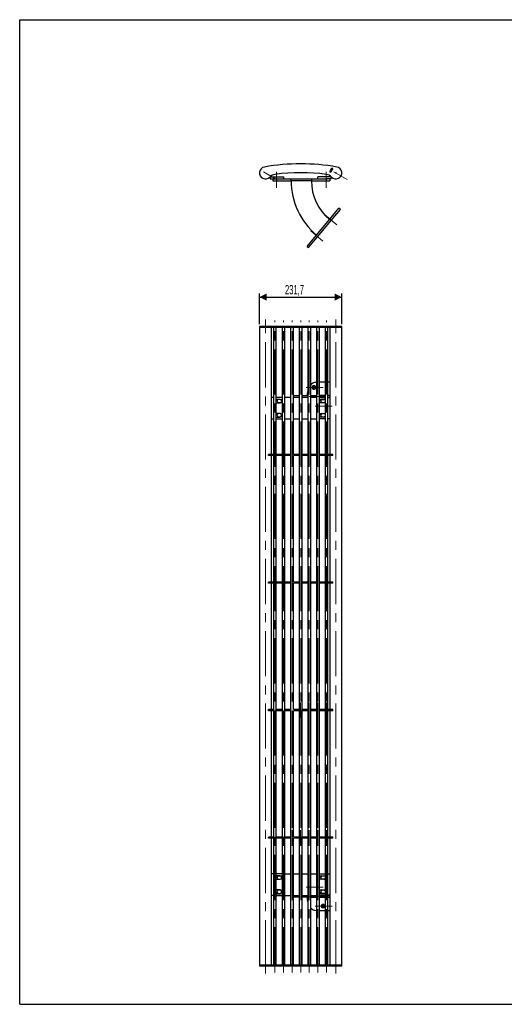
# Model space of a CAD drawing. Header units: millimetres. Extents: x 10 to 410, y 10 to 287.
# Tile 1 of 2: x 10 to 146, y 10 to 287. Entities that reach past the tile are written whole.
import ezdxf

# ---------------------------------------------------------------- set-up
doc = ezdxf.new("R2010")
doc.units = ezdxf.units.MM
doc.header["$PDSIZE"] = -1
doc.linetypes.add('CENTERX2', pattern=[20.32, 12.7, -2.54, 2.54, -2.54])
doc.layers.add('FORMAT', color=7, linetype='Continuous')
doc.styles.add('SLDTEXTSTYLE0', font='TXT', dxfattribs={"width": 0.605})
doc.dimstyles.new('SLDDIMSTYLE0', dxfattribs={"dimtxt": 2.568319, "dimasz": 2, "dimexe": 0, "dimexo": 0.0625, "dimgap": 0.64208, "dimtad": 1, "dimlfac": 10, "dimrnd": 1e-09, "dimzin": 12, "dimdsep": 46, "dimtxsty": 'SLDTEXTSTYLE0', "dimsah": 1, "dimcen": 0.09, "dimadec": 0, "dimazin": 3, "dimtfac": 1, "dimtofl": 0, "dimtmove": 0, "dimatfit": 3, "dimfxl": 0, "dimfrac": 2, "dimtolj": 1, "dimtzin": 12, "dimarcsym": 0})

# ---------------------------------------------------------------- blocks, each defined once
blk = doc.blocks.new('_D')
at = {"layer": 'FORMAT'}
for p, q in [((77.5, 201.38), (77.5, 209.95)), ((77.5, 208.96), (100.67, 208.96)), ((100.67, 201.38), (100.67, 209.95))]:
    blk.add_line(p, q, dxfattribs=at)
for points in [[(77.5, 208.96), (79.5, 207.96), (79.5, 209.96)], [(100.67, 208.96), (98.67, 209.96), (98.67, 207.96)]]:
    blk.add_solid(points, dxfattribs=at)
at = {"layer": 'FORMAT', "insert": (84.68, 212.37), "char_height": 2.646, "attachment_point": 1, "style": 'SLDTEXTSTYLE0'}
blk.add_mtext('231,7', dxfattribs=at)

msp = doc.modelspace()

# ---------------------------------------------------------------- linework, layer by layer
at = {"color": 7, "linetype": 'Continuous'}
for p, q in [((97.2987, 244.1695), (97.5942, 244.1174)), ((97.2987, 244.1695), (97.5942, 244.1174)), ((98.0998, 244.9932), (97.907, 245.223)), ((98.0998, 244.9932), (97.907, 245.223))]:
    msp.add_line(p, q, dxfattribs=at)
at = {"color": 7, "linetype": 'CENTERX2'}
for p, q in [((97.3275, 244.1898), (97.3141, 244.1136)), ((97.3275, 244.1898), (97.3141, 244.1136)), ((97.3275, 244.1898), (97.5737, 244.1464)), ((97.3275, 244.1898), (97.5737, 244.1464)), ((97.5737, 244.1464), (97.5609, 244.0739)), ((97.5737, 244.1464), (97.5609, 244.0739)), ((97.9038, 245.188), (98.1019, 245.3542)), ((97.9038, 245.188), (98.1019, 245.3542)), ((98.0645, 244.9964), (97.9038, 245.188)), ((98.0645, 244.9964), (97.9038, 245.188)), ((98.0645, 244.9964), (98.2698, 245.1687)), ((98.0645, 244.9964), (98.2698, 245.1687))]:
    msp.add_line(p, q, dxfattribs=at)
at = {"color": 7, "linetype": 'Continuous', "lineweight": 25}
for p, q in [((80.4761, 242.8042), (80.4761, 242.2122)), ((80.4761, 242.2122), (81.9444, 242.2122)), ((80.4843, 242.8122), (84.2761, 242.8122)), ((81.2566, 242.2122), (81.2566, 241.7122)), ((81.2566, 241.7122), (82.2566, 241.7122)), ((81.9444, 242.2122), (82.2566, 242.2122)), ((82.2566, 242.2122), (82.2566, 241.7122)), ((82.2566, 242.2122), (86.4066, 242.2122)), ((82.2566, 241.7122), (86.4066, 241.7122)), ((84.2761, 242.8122), (84.2761, 242.2122)), ((86.4066, 242.2122), (92.1066, 242.2122)), ((86.4066, 241.7122), (86.4066, 242.2122)), ((92.1066, 241.7122), (86.4066, 241.7122)), ((92.1066, 242.2122), (92.1066, 241.7122)), ((92.1066, 242.2122), (96.2566, 242.2122)), ((92.1066, 241.7122), (96.2566, 241.7122)), ((93.8977, 242.2122), (93.8977, 242.8122)), ((97.6894, 242.8122), (93.8977, 242.8122)), ((96.2566, 242.2122), (96.2566, 241.7122)), ((96.2566, 242.2122), (96.5689, 242.2122)), ((96.2566, 241.7122), (97.2566, 241.7122)), ((97.6977, 242.2122), (96.5689, 242.2122)), ((97.2566, 242.2122), (97.2566, 241.7122)), ((97.6977, 242.2122), (97.6977, 242.8042)), ((100.6055, 243.4245), (100.6044, 243.4252)), ((97.3112, 230.8726), (99.8823, 233.9368)), ((97.6942, 230.5512), (100.2654, 233.6154)), ((100.2654, 233.6154), (99.8823, 233.9368)), ((93.4545, 226.2764), (97.3112, 230.8726)), ((93.8375, 225.955), (97.6942, 230.5512)), ((97.3112, 230.8726), (97.6942, 230.5512)), ((90.8833, 223.2122), (93.4545, 226.2764)), ((91.2663, 222.8908), (93.8375, 225.955)), ((93.4545, 226.2764), (93.8375, 225.955)), ((90.8833, 223.2122), (91.2663, 222.8908)), ((77.5019, 200.69), (77.5019, 200.39)), ((78.8958, 200.69), (77.5019, 200.69)), ((77.5019, 200.39), (77.5019, 20.99)), ((78.8958, 200.39), (77.5019, 200.39)), ((78.3444, 200.39), (77.5019, 200.39)), ((78.8958, 200.39), (78.3444, 200.39)), ((78.8958, 200.39), (78.8958, 200.69)), ((99.2779, 200.69), (78.8958, 200.69)), ((99.2779, 200.39), (78.8958, 200.39)), ((80.8719, 164.66), (80.8719, 200.39)), ((81.4349, 200.39), (81.4349, 20.99)), ((82.2349, 20.99), (82.2349, 200.39)), ((83.8504, 200.39), (83.8504, 20.99)), ((84.6504, 20.99), (84.6504, 200.39)), ((86.2741, 200.39), (86.2741, 20.99)), ((87.0741, 164.66), (87.0741, 200.39)), ((88.702, 200.39), (88.702, 20.99)), ((89.502, 20.99), (89.502, 200.39)), ((91.1298, 200.39), (91.1298, 20.99)), ((91.9298, 20.99), (91.9298, 200.39)), ((93.5534, 200.39), (93.5534, 20.99)), ((94.3534, 20.99), (94.3534, 200.39)), ((95.9687, 200.39), (95.9687, 20.99)), ((96.7687, 20.99), (96.7687, 200.39)), ((97.3019, 200.39), (97.3019, 164.66)), ((99.2779, 200.39), (99.2779, 200.69)), ((100.6719, 200.69), (99.2779, 200.69)), ((100.6719, 200.39), (99.2779, 200.39)), ((100.6719, 200.39), (100.6719, 200.69)), ((100.6719, 20.99), (100.6719, 200.39)), ((93.0045, 183.99), (92.6188, 183.99)), ((92.6188, 183.09), (93.0045, 183.09)), ((93.5534, 184.99), (93.4545, 184.99)), ((95.9687, 184.99), (94.3534, 184.99)), ((97.3019, 184.99), (96.7687, 184.99)), ((81.4349, 180.69), (80.8719, 180.69)), ((82.2566, 180.74), (82.2349, 180.7398)), ((83.8504, 180.69), (82.2349, 180.69)), ((83.3261, 180.19), (82.2349, 180.19)), ((83.8504, 180.74), (82.2566, 180.74)), ((86.2741, 180.74), (84.6504, 180.74)), ((87.0741, 181.24), (88.702, 181.24)), ((89.502, 181.24), (91.1298, 181.24)), ((91.9298, 181.24), (92.1066, 181.24)), ((92.1066, 181.24), (92.1066, 180.74)), ((92.1066, 181.24), (93.5534, 181.24)), ((93.5534, 180.74), (92.1066, 180.74)), ((95.9687, 181.265), (94.3534, 181.265)), ((94.3534, 181.24), (95.9687, 181.24)), ((95.9687, 180.74), (94.3534, 180.74)), ((94.3534, 180.69), (95.9687, 180.69)), ((94.8477, 180.19), (95.9687, 180.19)), ((96.9898, 181.265), (96.7687, 181.265)), ((96.7687, 181.24), (97.2148, 181.24)), ((96.7687, 180.74), (97.2148, 180.74)), ((96.7687, 180.715), (96.9898, 180.715)), ((96.7687, 180.69), (97.3019, 180.69)), ((96.9898, 181.24), (96.9898, 181.265)), ((96.9898, 180.715), (96.9898, 180.74)), ((97.2148, 181.24), (97.2148, 180.74)), ((82.2349, 179.19), (83.3261, 179.19)), ((82.8956, 179.29), (83.2956, 179.29)), ((95.9687, 179.19), (94.8477, 179.19)), ((95.2176, 179.29), (95.6176, 179.29)), ((80.8719, 174.69), (81.4349, 174.69)), ((83.3261, 176.19), (82.2349, 176.19)), ((82.2349, 175.19), (83.3261, 175.19)), ((82.2349, 174.69), (83.8504, 174.69)), ((82.8956, 175.29), (83.2956, 175.29)), ((84.6504, 174.74), (86.2741, 174.74)), ((87.0741, 174.74), (88.702, 174.74)), ((89.502, 174.74), (91.1298, 174.74)), ((91.9298, 174.74), (93.5534, 174.74)), ((95.9687, 174.69), (94.3534, 174.69)), ((94.8477, 176.19), (95.9687, 176.19)), ((95.9687, 175.19), (94.8477, 175.19)), ((95.2176, 175.29), (95.6176, 175.29)), ((97.3019, 174.69), (96.7687, 174.69)), ((80.0522, 164.36), (80.0522, 164.66)), ((81.4283, 164.66), (80.0522, 164.66)), ((81.4283, 164.36), (80.0522, 164.36)), ((80.8719, 128.78), (80.8719, 164.36)), ((81.4283, 164.36), (81.4283, 164.66)), ((81.4349, 164.66), (81.4283, 164.66)), ((81.4349, 164.36), (81.4283, 164.36)), ((82.242, 164.66), (82.2349, 164.66)), ((82.242, 164.36), (82.2349, 164.36)), ((82.242, 164.36), (82.242, 164.66)), ((83.8369, 164.66), (82.242, 164.66)), ((83.8369, 164.36), (82.242, 164.36)), ((83.8369, 164.36), (83.8369, 164.66)), ((83.8504, 164.66), (83.8369, 164.66)), ((83.8504, 164.36), (83.8369, 164.36)), ((84.6541, 164.66), (84.6504, 164.66)), ((84.6541, 164.36), (84.6504, 164.36)), ((84.6541, 164.36), (84.6541, 164.66)), ((86.2545, 164.66), (84.6541, 164.66)), ((86.2545, 164.36), (84.6541, 164.36)), ((86.2545, 164.36), (86.2545, 164.66)), ((86.2741, 164.66), (86.2545, 164.66)), ((86.2741, 164.36), (86.2545, 164.36)), ((88.6769, 164.66), (87.0738, 164.66)), ((88.6769, 164.36), (87.0738, 164.36)), ((87.0741, 128.78), (87.0741, 164.36)), ((88.6769, 164.36), (88.6769, 164.66)), ((88.702, 164.66), (88.6769, 164.66)), ((88.702, 164.36), (88.6769, 164.36)), ((91.1, 164.66), (89.4969, 164.66)), ((91.1, 164.36), (89.4969, 164.36)), ((91.1, 164.36), (91.1, 164.66)), ((91.1298, 164.66), (91.1, 164.66)), ((91.1298, 164.36), (91.1, 164.36)), ((93.5197, 164.66), (91.9193, 164.66)), ((93.5197, 164.36), (91.9193, 164.36)), ((93.5197, 164.36), (93.5197, 164.66)), ((93.5534, 164.66), (93.5197, 164.66)), ((93.5534, 164.36), (93.5197, 164.36)), ((95.9318, 164.66), (94.3369, 164.66)), ((95.9318, 164.36), (94.3369, 164.36)), ((95.9318, 164.36), (95.9318, 164.66)), ((95.9687, 164.66), (95.9318, 164.66)), ((95.9687, 164.36), (95.9318, 164.36)), ((98.1216, 164.66), (96.7687, 164.66)), ((98.1216, 164.36), (96.7687, 164.36)), ((97.3019, 164.36), (97.3019, 128.78)), ((98.1216, 164.36), (98.1216, 164.66)), ((80.0522, 128.48), (80.0522, 128.78)), ((81.4283, 128.78), (80.0522, 128.78)), ((81.4283, 128.48), (80.0522, 128.48)), ((80.8719, 92.9), (80.8719, 128.48)), ((81.4283, 128.48), (81.4283, 128.78)), ((81.4349, 128.78), (81.4283, 128.78)), ((81.4349, 128.48), (81.4283, 128.48)), ((82.242, 128.78), (82.2349, 128.78)), ((82.242, 128.48), (82.2349, 128.48)), ((82.242, 128.48), (82.242, 128.78)), ((83.8369, 128.78), (82.242, 128.78)), ((83.8369, 128.48), (82.242, 128.48)), ((83.8369, 128.48), (83.8369, 128.78)), ((83.8504, 128.78), (83.8369, 128.78)), ((83.8504, 128.48), (83.8369, 128.48)), ((84.6541, 128.78), (84.6504, 128.78)), ((84.6541, 128.48), (84.6504, 128.48)), ((84.6541, 128.48), (84.6541, 128.78)), ((86.2545, 128.78), (84.6541, 128.78)), ((86.2545, 128.48), (84.6541, 128.48)), ((86.2545, 128.48), (86.2545, 128.78)), ((86.2741, 128.78), (86.2545, 128.78)), ((86.2741, 128.48), (86.2545, 128.48)), ((88.6769, 128.78), (87.0738, 128.78)), ((88.6769, 128.48), (87.0738, 128.48)), ((87.0741, 92.9), (87.0741, 128.48)), ((88.6769, 128.48), (88.6769, 128.78)), ((88.702, 128.78), (88.6769, 128.78)), ((88.702, 128.48), (88.6769, 128.48)), ((91.1, 128.78), (89.4969, 128.78)), ((91.1, 128.48), (89.4969, 128.48)), ((91.1, 128.48), (91.1, 128.78)), ((91.1298, 128.78), (91.1, 128.78)), ((91.1298, 128.48), (91.1, 128.48)), ((93.5197, 128.78), (91.9193, 128.78)), ((93.5197, 128.48), (91.9193, 128.48)), ((93.5197, 128.48), (93.5197, 128.78)), ((93.5534, 128.78), (93.5197, 128.78)), ((93.5534, 128.48), (93.5197, 128.48)), ((95.9318, 128.78), (94.3369, 128.78)), ((95.9318, 128.48), (94.3369, 128.48)), ((95.9318, 128.48), (95.9318, 128.78)), ((95.9687, 128.78), (95.9318, 128.78)), ((95.9687, 128.48), (95.9318, 128.48)), ((98.1216, 128.78), (96.7687, 128.78)), ((98.1216, 128.48), (96.7687, 128.48)), ((97.3019, 128.48), (97.3019, 92.9)), ((98.1216, 128.48), (98.1216, 128.78)), ((80.0522, 92.6), (80.0522, 92.9)), ((81.4283, 92.9), (80.0522, 92.9)), ((81.4283, 92.6), (80.0522, 92.6)), ((80.8719, 57.02), (80.8719, 92.6)), ((81.4283, 92.6), (81.4283, 92.9)), ((81.4349, 92.9), (81.4283, 92.9)), ((81.4349, 92.6), (81.4283, 92.6)), ((82.242, 92.9), (82.2349, 92.9)), ((82.242, 92.6), (82.2349, 92.6)), ((82.242, 92.6), (82.242, 92.9)), ((83.8369, 92.9), (82.242, 92.9)), ((83.8369, 92.6), (82.242, 92.6)), ((83.8369, 92.6), (83.8369, 92.9)), ((83.8504, 92.9), (83.8369, 92.9)), ((83.8504, 92.6), (83.8369, 92.6)), ((84.6541, 92.9), (84.6504, 92.9)), ((84.6541, 92.6), (84.6504, 92.6)), ((84.6541, 92.6), (84.6541, 92.9)), ((86.2545, 92.9), (84.6541, 92.9)), ((86.2545, 92.6), (84.6541, 92.6)), ((86.2545, 92.6), (86.2545, 92.9)), ((86.2741, 92.9), (86.2545, 92.9)), ((86.2741, 92.6), (86.2545, 92.6)), ((88.6769, 92.9), (87.0738, 92.9)), ((88.6769, 92.6), (87.0738, 92.6)), ((87.0741, 57.02), (87.0741, 92.6)), ((88.6769, 92.6), (88.6769, 92.9)), ((88.702, 92.9), (88.6769, 92.9)), ((88.702, 92.6), (88.6769, 92.6)), ((91.1, 92.9), (89.4969, 92.9)), ((91.1, 92.6), (89.4969, 92.6)), ((91.1, 92.6), (91.1, 92.9)), ((91.1298, 92.9), (91.1, 92.9)), ((91.1298, 92.6), (91.1, 92.6)), ((93.5197, 92.9), (91.9193, 92.9)), ((93.5197, 92.6), (91.9193, 92.6)), ((93.5197, 92.6), (93.5197, 92.9)), ((93.5534, 92.9), (93.5197, 92.9)), ((93.5534, 92.6), (93.5197, 92.6)), ((95.9318, 92.9), (94.3369, 92.9)), ((95.9318, 92.6), (94.3369, 92.6)), ((95.9318, 92.6), (95.9318, 92.9)), ((95.9687, 92.9), (95.9318, 92.9)), ((95.9687, 92.6), (95.9318, 92.6)), ((98.1216, 92.9), (96.7687, 92.9)), ((98.1216, 92.6), (96.7687, 92.6)), ((97.3019, 92.6), (97.3019, 57.02)), ((98.1216, 92.6), (98.1216, 92.9)), ((80.0522, 56.72), (80.0522, 57.02)), ((81.4283, 57.02), (80.0522, 57.02)), ((81.4283, 56.72), (80.0522, 56.72)), ((80.8719, 20.99), (80.8719, 56.72)), ((81.4283, 56.72), (81.4283, 57.02)), ((81.4349, 57.02), (81.4283, 57.02)), ((81.4349, 56.72), (81.4283, 56.72)), ((82.242, 57.02), (82.2349, 57.02)), ((82.242, 56.72), (82.2349, 56.72)), ((82.242, 56.72), (82.242, 57.02)), ((83.8369, 57.02), (82.242, 57.02)), ((83.8369, 56.72), (82.242, 56.72)), ((83.8369, 56.72), (83.8369, 57.02)), ((83.8504, 57.02), (83.8369, 57.02)), ((83.8504, 56.72), (83.8369, 56.72)), ((84.6541, 57.02), (84.6504, 57.02)), ((84.6541, 56.72), (84.6504, 56.72)), ((84.6541, 56.72), (84.6541, 57.02)), ((86.2545, 57.02), (84.6541, 57.02)), ((86.2545, 56.72), (84.6541, 56.72)), ((86.2545, 56.72), (86.2545, 57.02)), ((86.2741, 57.02), (86.2545, 57.02)), ((86.2741, 56.72), (86.2545, 56.72)), ((88.6769, 57.02), (87.0738, 57.02)), ((88.6769, 56.72), (87.0738, 56.72)), ((87.0741, 20.99), (87.0741, 56.72)), ((88.6769, 56.72), (88.6769, 57.02)), ((88.702, 57.02), (88.6769, 57.02)), ((88.702, 56.72), (88.6769, 56.72)), ((91.1, 57.02), (89.4969, 57.02)), ((91.1, 56.72), (89.4969, 56.72)), ((91.1, 56.72), (91.1, 57.02)), ((91.1298, 57.02), (91.1, 57.02)), ((91.1298, 56.72), (91.1, 56.72)), ((93.5197, 57.02), (91.9193, 57.02)), ((93.5197, 56.72), (91.9193, 56.72)), ((93.5197, 56.72), (93.5197, 57.02)), ((93.5534, 57.02), (93.5197, 57.02)), ((93.5534, 56.72), (93.5197, 56.72)), ((95.9318, 57.02), (94.3369, 57.02)), ((95.9318, 56.72), (94.3369, 56.72)), ((95.9318, 56.72), (95.9318, 57.02)), ((95.9687, 57.02), (95.9318, 57.02)), ((95.9687, 56.72), (95.9318, 56.72)), ((98.1216, 57.02), (96.7687, 57.02)), ((98.1216, 56.72), (96.7687, 56.72)), ((97.3019, 56.72), (97.3019, 20.99)), ((98.1216, 56.72), (98.1216, 57.02)), ((81.4349, 46.69), (80.8719, 46.69)), ((83.8504, 46.69), (82.2349, 46.69)), ((83.3261, 46.19), (82.2349, 46.19)), ((82.2349, 45.19), (83.3261, 45.19)), ((83.2956, 46.09), (82.8956, 46.09)), ((83.2956, 45.19), (83.3075, 45.1902)), ((86.2741, 46.64), (84.6504, 46.64)), ((88.702, 46.64), (87.0741, 46.64)), ((91.1298, 46.64), (89.502, 46.64)), ((93.5534, 46.64), (91.9298, 46.64)), ((94.3534, 46.69), (95.9687, 46.69)), ((94.8477, 46.19), (95.9687, 46.19)), ((95.9687, 45.19), (94.8477, 45.19)), ((95.6176, 46.09), (95.2176, 46.09)), ((96.7687, 46.69), (97.3019, 46.69)), ((83.3261, 42.19), (82.2349, 42.19)), ((83.2956, 42.09), (82.8956, 42.09)), ((94.8477, 42.19), (95.9687, 42.19)), ((95.6176, 42.09), (95.2176, 42.09)), ((80.8719, 40.69), (81.4349, 40.69)), ((82.2349, 41.19), (83.3261, 41.19)), ((82.2349, 40.69), (83.8504, 40.69)), ((82.2349, 40.6402), (82.2566, 40.64)), ((82.2566, 40.64), (83.8504, 40.64)), ((83.2956, 41.19), (83.3075, 41.1902)), ((84.6504, 40.64), (86.2741, 40.64)), ((88.702, 40.14), (87.0741, 40.14)), ((91.1298, 40.14), (89.502, 40.14)), ((92.1066, 40.14), (91.9298, 40.14)), ((92.1066, 40.64), (93.5534, 40.64)), ((92.1066, 40.64), (92.1066, 40.14)), ((92.1066, 40.14), (93.5534, 40.14)), ((95.9687, 40.69), (94.3534, 40.69)), ((94.3534, 40.64), (95.9687, 40.64)), ((94.3534, 40.14), (95.9687, 40.14)), ((94.3534, 40.115), (95.9687, 40.115)), ((95.9687, 41.19), (94.8477, 41.19)), ((97.3019, 40.69), (96.7687, 40.69)), ((96.9898, 40.665), (96.7687, 40.665)), ((96.7687, 40.64), (97.2148, 40.64)), ((96.7687, 40.14), (97.2148, 40.14)), ((96.7687, 40.115), (96.9898, 40.115)), ((96.9898, 40.64), (96.9898, 40.665)), ((96.9898, 40.115), (96.9898, 40.14)), ((97.2148, 40.64), (97.2148, 40.14)), ((93.4545, 36.39), (93.5534, 36.39)), ((94.3534, 36.39), (95.9687, 36.39)), ((95.5757, 38.09), (95.19, 38.09)), ((95.19, 37.19), (95.5757, 37.19)), ((96.7687, 36.39), (97.3019, 36.39)), ((77.5019, 20.99), (77.5019, 20.69)), ((78.8958, 20.99), (77.5019, 20.99)), ((78.3444, 20.99), (77.5019, 20.99)), ((78.8958, 20.69), (77.5019, 20.69)), ((78.8958, 20.99), (78.3444, 20.99)), ((78.8958, 20.69), (78.8958, 20.99)), ((99.2779, 20.99), (78.8958, 20.99)), ((99.2779, 20.69), (78.8958, 20.69)), ((99.2779, 20.69), (99.2779, 20.99)), ((100.6719, 20.99), (99.2779, 20.99)), ((100.6719, 20.69), (99.2779, 20.69)), ((100.6719, 20.69), (100.6719, 20.99))]:
    msp.add_line(p, q, dxfattribs=at)
at = {"color": 8, "linetype": 'Continuous', "lineweight": 25}
for p, q in [((88.702, 180.74), (87.0741, 180.74)), ((91.1298, 180.74), (89.502, 180.74)), ((92.1066, 180.74), (91.9298, 180.74)), ((87.0741, 40.64), (88.702, 40.64)), ((89.502, 40.64), (91.1298, 40.64)), ((91.9298, 40.64), (92.1066, 40.64))]:
    msp.add_line(p, q, dxfattribs=at)
at = {"color": 7, "linetype": 'Continuous', "lineweight": 25, "flags": 128}
for points in [[(93.4545, 184.99), (93.2101, 184.9719), (92.9679, 184.9177), (92.7301, 184.828), (92.4989, 184.7035), (92.2763, 184.5453), (92.0644, 184.355), (91.9298, 184.2109)], [(92.6188, 183.99), (92.5373, 183.9718), (92.4624, 183.9186), (92.4002, 183.8347), (92.3557, 183.7269), (92.3325, 183.604), (92.3325, 183.476), (92.3557, 183.3531), (92.4002, 183.2453), (92.4624, 183.1614), (92.5373, 183.1082), (92.6188, 183.09)], [(93.0019, 183.99), (92.9204, 183.9718), (92.8455, 183.9186), (92.7833, 183.8347), (92.7387, 183.7269), (92.7155, 183.604), (92.7155, 183.476), (92.7387, 183.3531), (92.7833, 183.2453), (92.8455, 183.1614), (92.9204, 183.1082), (93.0019, 183.09)], [(93.0045, 183.09), (93.086, 183.1082), (93.1609, 183.1614), (93.2231, 183.2453), (93.2676, 183.3531), (93.2908, 183.476), (93.2908, 183.604), (93.2676, 183.7269), (93.2231, 183.8347), (93.1609, 183.9186), (93.086, 183.9718), (93.0045, 183.99)], [(95.19, 38.09), (95.1085, 38.0718), (95.0336, 38.0186), (94.9714, 37.9347), (94.9269, 37.8269), (94.9037, 37.704), (94.9037, 37.576), (94.9269, 37.4531), (94.9714, 37.3453), (95.0336, 37.2614), (95.1085, 37.2082), (95.19, 37.19)], [(95.573, 38.09), (95.4915, 38.0718), (95.4166, 38.0186), (95.3544, 37.9347), (95.3099, 37.8269), (95.2867, 37.704), (95.2867, 37.576), (95.3099, 37.4531), (95.3544, 37.3453), (95.4166, 37.2614), (95.4915, 37.2082), (95.573, 37.19)], [(95.5757, 37.19), (95.6571, 37.2082), (95.732, 37.2614), (95.7943, 37.3453), (95.8388, 37.4531), (95.862, 37.576), (95.862, 37.704), (95.8388, 37.8269), (95.7943, 37.9347), (95.732, 38.0186), (95.6571, 38.0718), (95.5757, 38.09)]]:
    msp.add_lwpolyline(points, dxfattribs=at)
at = {"color": 7, "linetype": 'Continuous', "lineweight": 25}
for centre, radius, start, end in [((79.1869, 243.8972), 1.685, 99.946565, 316.267086), ((89.0869, 187.4437), 59, 80.053435, 99.946565), ((89.0869, 187.4437), 56.5, 82.68443, 97.31557), ((98.9869, 243.8972), 1.685, 223.732914, 80.053435), ((82.2108, 241.0041), 2.5, 97.31557, 136.267086), ((106.4066, 241.7122), 20, 180, 230), ((106.4066, 241.7122), 14.3, 180, 230), ((95.9629, 241.0041), 2.5, 43.732914, 82.68443), ((82.8956, 179.74), 0.45, 90, 270), ((83.2956, 179.74), 0.45, 270, 90), ((83.3261, 179.69), 0.5, 270, 90), ((96.7133, 181.0255), 5.8289, 163.314741, 177.890746), ((94.8477, 179.69), 0.5, 90, 171.298005), ((95.2176, 179.74), 0.45, 90, 270), ((95.6176, 179.74), 0.45, 38.716655, 90), ((94.8477, 179.69), 0.5, 188.701995, 270), ((95.6176, 179.74), 0.45, 270, 321.283345), ((82.8956, 175.74), 0.45, 90, 270), ((83.2956, 175.74), 0.45, 270, 90), ((83.3261, 175.69), 0.5, 270, 90), ((94.8477, 175.69), 0.5, 90, 171.298005), ((94.8477, 175.69), 0.5, 188.701995, 270), ((95.2176, 175.74), 0.45, 90, 270), ((95.6176, 175.74), 0.45, 38.716655, 90), ((95.6176, 175.74), 0.45, 270, 321.283345), ((82.8956, 45.64), 0.45, 90, 270), ((83.2956, 45.64), 0.45, 292.956682, 90), ((83.3261, 45.69), 0.5, 270, 90), ((94.8477, 45.69), 0.5, 90, 171.298005), ((94.8477, 45.69), 0.5, 188.701995, 270), ((95.2176, 45.64), 0.45, 90, 270), ((95.6176, 45.64), 0.45, 38.716655, 90), ((95.6176, 45.64), 0.45, 270, 321.283345), ((82.8956, 41.64), 0.45, 90, 270), ((83.2956, 41.64), 0.45, 292.956682, 90), ((83.3261, 41.69), 0.5, 270, 90), ((94.8477, 41.69), 0.5, 90, 171.298005), ((94.8477, 41.69), 0.5, 188.701995, 270), ((95.2176, 41.64), 0.45, 90, 270), ((95.6176, 41.64), 0.45, 38.716655, 90), ((96.6846, 40.3498), 5.8, 182.072771, 196.721742), ((95.6176, 41.64), 0.45, 270, 321.283345), ((93.5321, 38.4233), 2.0348, 218.050931, 267.812086)]:
    msp.add_arc(centre, radius, start, end, dxfattribs=at)
at = {"color": 7, "linetype": 'Continuous'}
for radius, start, end in [(1.71, 129.162313, 170.837687), (1.71, 129.162313, 170.837687), (1.41, 128.984064, 171.015936), (1.41, 128.984064, 171.015936)]:
    msp.add_arc((98.9869, 243.8972), radius, start, end, dxfattribs=at)
at = {"color": 7, "linetype": 'CENTERX2'}
for radius in [1.685, 1.685, 1.435, 1.435]:
    msp.add_arc((98.9869, 243.8972), radius, 130, 170, dxfattribs=at)
at = {"color": 7, "linetype": 'Continuous'}
msp.add_point((98.9869, 243.8972), dxfattribs=at)
msp.add_point((98.9869, 243.8972), dxfattribs=at)
at = {"layer": 'FORMAT', "color": 7}
for p, q in [((10, 10), (10, 287)), ((10, 287), (410, 287)), ((10, 10), (410, 10))]:
    msp.add_line(p, q, dxfattribs=at)
at = {"layer": 'FORMAT', "linetype": 'CENTERX2', "lineweight": 18}
for p, q in [((82.3365, 242.0787), (78.6483, 244.2081)), ((82.2566, 244.2122), (82.2566, 239.7122)), ((96.2566, 244.2122), (96.2566, 239.7122)), ((102.1365, 242.0787), (98.4483, 244.2081)), ((95.7791, 232.1582), (99.2263, 229.2657)), ((91.9224, 227.5619), (95.3696, 224.6694)), ((79.1869, 200.39), (79.1869, 202.69)), ((81.8349, 18.99), (81.8349, 202.39)), ((84.2504, 18.99), (84.2504, 202.39)), ((86.6741, 18.99), (86.6741, 202.39)), ((89.102, 18.99), (89.102, 202.39)), ((91.5298, 18.99), (91.5298, 202.39)), ((93.9534, 18.99), (93.9534, 202.39)), ((96.3687, 18.99), (96.3687, 202.39)), ((98.9869, 200.39), (98.9869, 202.69)), ((79.1869, 20.99), (79.1869, 200.39)), ((98.9869, 20.99), (98.9869, 200.39)), ((90.6188, 183.54), (95.3875, 183.54)), ((91.4545, 180.99), (95.8375, 180.99)), ((93.19, 178.24), (97.9587, 178.24)), ((93.9284, 162.36), (93.9284, 166.66)), ((96.3388, 162.36), (96.3388, 166.66)), ((91.5097, 126.48), (91.5097, 130.78)), ((93.9284, 126.48), (93.9284, 130.78)), ((96.3388, 126.48), (96.3388, 130.78)), ((89.0869, 90.6), (89.0869, 94.9)), ((91.5097, 90.6), (91.5097, 94.9)), ((93.9284, 90.6), (93.9284, 94.9)), ((96.3388, 90.6), (96.3388, 94.9)), ((86.664, 54.72), (86.664, 59.02)), ((89.0869, 54.72), (89.0869, 59.02)), ((91.5097, 54.72), (91.5097, 59.02)), ((93.9284, 54.72), (93.9284, 59.02)), ((96.3388, 54.72), (96.3388, 59.02)), ((90.6188, 42.94), (95.3875, 42.94)), ((91.4545, 40.39), (95.8375, 40.39)), ((93.19, 37.64), (97.9587, 37.64)), ((79.1869, 18.69), (79.1869, 20.99)), ((98.9869, 18.69), (98.9869, 20.99))]:
    msp.add_line(p, q, dxfattribs=at)

# ---------------------------------------------------------------- dimensions: what is measured, and where the dimension line sits
at = {"layer": 'FORMAT'}
dim = msp.add_linear_dim(base=(100.6719, 208.9587), p1=(77.5019, 200.39), p2=(100.6719, 200.39), dimstyle='SLDDIMSTYLE0', dxfattribs=at)
dim.commit()
dim.dimension.update_dxf_attribs({"geometry": '_D', "text_midpoint": (89.0869, 208.9587), "dimtype": 160})

doc.saveas('drawing.dxf')
